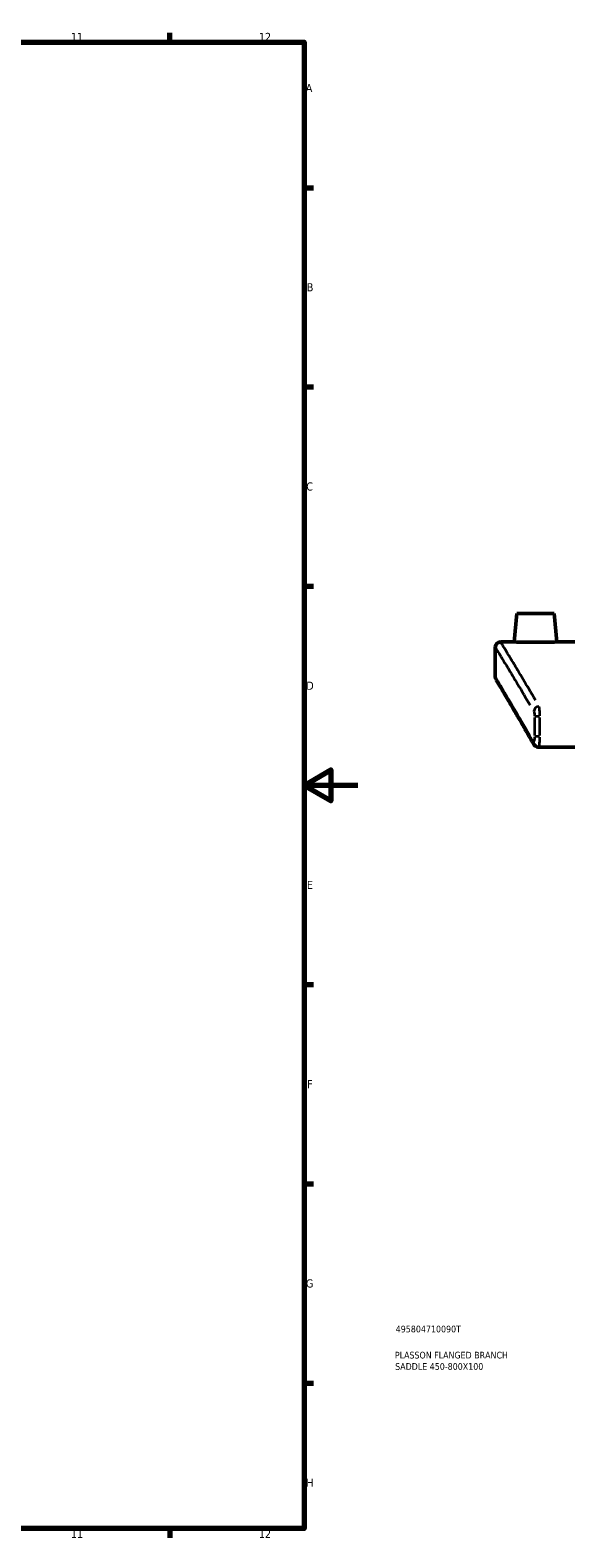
# Model space of a CAD drawing. Header units: millimetres. Extents: x -203 to 1362, y -458 to 1162.
# Tile 5 of 8: x 719 to 919, y 17 to 578. Entities that reach past the tile are written whole.
import ezdxf

# ---------------------------------------------------------------- set-up
doc = ezdxf.new("R2010")
doc.units = ezdxf.units.MM
for name, color, linetype, lineweight in [('Border (ANSI)', 7, 'Continuous', 70), ('Title (ISO)', 7, 'Continuous', 50), ('Visible (ANSI)', 7, 'Continuous', 50), ('Visible Narrow (ANSI)', 7, 'Continuous', 35)]:
    doc.layers.add(name, color=color, linetype=linetype, lineweight=lineweight)
doc.styles.add('Note Text (ANSI)', font='tahoma.ttf')
doc.styles.add('Note Text (ISO)', font='tahoma.ttf')

# ---------------------------------------------------------------- blocks, each defined once
blk = doc.blocks.new('Borders Default Border')
at = {"layer": 'Border (ANSI)'}
for p, q in [((770.92, 574), (770.92, 577.45)), ((821, 519.75), (824.45, 519.75)), ((821, 445.5), (824.45, 445.5)), ((821, 371.25), (824.45, 371.25)), ((821, 222.75), (824.45, 222.75)), ((821, 148.5), (824.45, 148.5)), ((821, 74.25), (824.45, 74.25)), ((770.92, 20), (770.92, 16.55))]:
    blk.add_line(p, q, dxfattribs=at)
at = {"layer": 'Border (ANSI)', "flags": 128}
for points in [[(20, 20), (20, 574), (821, 574), (821, 20), (20, 20)], [(841, 297), (821, 297), (831, 302.77), (831, 291.23), (821, 297)]]:
    blk.add_lwpolyline(points, dxfattribs=at)
at = {"layer": 'Border (ANSI)', "attachment_point": 7, "style": 'Note Text (ANSI)'}
for s, insert, char_height in [('11', (734.04, 574.4), 3.048), ('12', (804.13, 574.4), 3.048), ('A', (821.63, 555.35), 3.05), ('B', (821.99, 481.1), 3.05), ('C', (821.8, 406.8), 3.05), ('D', (821.81, 332.6), 3.05), ('E', (822.05, 258.35), 3.05), ('F', (822.14, 184.1), 3.05), ('G', (821.66, 109.79), 3.05), ('H', (821.81, 35.6), 3.05), ('11', (734.04, 16.55), 3.048), ('12', (804.13, 16.55), 3.048)]:
    blk.add_mtext(s, dxfattribs=dict(at, insert=insert, char_height=char_height))
blk = doc.blocks.new('Title Blocks ISO')
at = {"layer": 'Title (ISO)', "color": 232, "true_color": 0xca0064, "style": 'Note Text (ISO)'}
for tag, p in [('PART_NUMBER_001', (34.16, 73.13)), ('DESCRIPTION_001', (33.84, 63.4)), ('DESCRIPTION_002', (33.96, 59.17))]:
    blk.add_attdef(tag, p, '', height=2.5, dxfattribs=at)

msp = doc.modelspace()

# ---------------------------------------------------------------- linework, layer by layer
at = {"layer": 'Visible (ANSI)'}
for p, q in [((900.264, 361.042), (899.337, 350.442)), ((914.264, 361.042), (900.264, 361.042)), ((914.264, 361.042), (915.192, 350.442)), ((892.264, 337.442), (892.264, 348.442)), ((894.264, 350.442), (899.337, 350.442)), ((915.192, 350.442), (979.064, 350.442)), ((908.464, 311.232), (1176.065, 311.232))]:
    msp.add_line(p, q, dxfattribs=at)
for centre, start, end in [((894.264, 348.442), 90, 180), ((894.264, 337.442), 180, 210.76612)]:
    msp.add_arc(centre, 2, start, end, dxfattribs=at)
for points, knots in [([(915.192, 350.442), (915.192, 350.442), (914.993, 350.438), (914.185, 350.424), (913.575, 350.413), (912.168, 350.394), (911.276, 350.384), (909.323, 350.37), (908.26, 350.366), (907.264, 350.366), (906.269, 350.366), (905.206, 350.37), (903.253, 350.384), (902.361, 350.394), (900.954, 350.413), (900.344, 350.424), (899.536, 350.438), (899.337, 350.442), (899.337, 350.442)], [3.5849598, 3.5849598, 3.5849598, 3.5849598, 3.883678, 3.883678, 4.1823962, 4.1823962, 4.4811713, 4.4811713, 4.7799464, 4.7799464, 4.7799464, 5.0787215, 5.0787215, 5.3774967, 5.3774967, 5.6762148, 5.6762148, 5.974933, 5.974933, 5.974933, 5.974933]), ([(906.586, 312.36), (905.689, 313.928), (904.83, 315.425), (903.19, 318.272), (902.41, 319.621), (900.931, 322.17), (900.232, 323.37), (898.921, 325.615), (898.309, 326.662), (897.173, 328.598), (896.649, 329.488), (895.693, 331.11), (895.261, 331.842), (894.49, 333.145), (894.151, 333.717), (893.569, 334.698), (893.326, 335.107), (892.937, 335.762), (892.79, 336.008), (892.595, 336.337), (892.546, 336.419), (892.546, 336.419)], [0, 0, 0, 0, 1.4079818, 1.4079818, 2.8159635, 2.8159635, 4.2239453, 4.2239453, 5.631927, 5.631927, 7.0399088, 7.0399088, 8.4478905, 8.4478905, 9.8558723, 9.8558723, 11.263854, 11.263854, 12.6718358, 12.6718358, 14.0798175, 14.0798175, 14.0798175, 14.0798175]), ([(908.464, 311.232), (908.237, 311.232), (908.011, 311.272), (907.612, 311.402), (907.439, 311.493), (907.158, 311.68), (907.047, 311.777), (906.865, 311.961), (906.794, 312.048), (906.676, 312.21), (906.629, 312.285), (906.587, 312.357), (906.587, 312.358), (906.586, 312.36)], [0.317571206, 0.317571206, 0.317571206, 0.317571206, 0.33146257, 0.33146257, 0.345665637, 0.345665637, 0.359868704, 0.359868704, 0.374071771, 0.374071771, 0.388274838, 0.388274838, 0.388586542, 0.388586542, 0.388586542, 0.388586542])]:
    msp.add_open_spline(points, degree=3, knots=knots, dxfattribs=at)
at = {"layer": 'Visible Narrow (ANSI)'}
for p, q in [((906.927, 322.298), (906.927, 315.604)), ((908.748, 322.67), (906.96, 322.67)), ((908.884, 315.604), (908.884, 322.298)), ((908.748, 315.232), (906.96, 315.232))]:
    msp.add_line(p, q, dxfattribs=at)
for centre, major_axis, ratio, start_param, end_param in [((908.604, 324.555), (1.723, 1.015), 0.9243391, 1.1475255, 2.4993611), ((908.322, 313.352), (-1.736, -0.992), 0.9227182, 5.7563429, 6.2554568)]:
    msp.add_ellipse(centre, major_axis=major_axis, ratio=ratio, start_param=start_param, end_param=end_param, dxfattribs=at)
for points, knots in [([(907.257, 328.733), (903.893, 334.453), (901.109, 339.107), (897.388, 345.295), (896.17, 347.304), (894.773, 349.607), (894.415, 350.196), (894.304, 350.379)], [-27.7107712, -27.7107712, -27.7107712, -27.7107712, -22.2653606, -22.2653606, -18.0912552, -18.0912552, -14.9211698, -14.9211698, -14.9211698, -14.9211698]), ([(892.304, 348.379), (892.415, 348.197), (892.774, 347.611), (894.176, 345.319), (895.397, 343.32), (899.13, 337.162), (901.922, 332.53), (905.296, 326.837)], [14.9211698, 14.9211698, 14.9211698, 14.9211698, 18.0912552, 18.0912552, 22.2653606, 22.2653606, 27.7107712, 27.7107712, 27.7107712, 27.7107712]), ([(905.042, 315.654), (900.844, 322.949), (897.563, 328.514), (894.215, 334.169), (893.362, 335.601), (892.557, 336.952), (892.375, 337.257), (892.301, 337.38)], [0.7039909, 0.7039909, 0.7039909, 0.7039909, 7.5599909, 7.5599909, 11.2742226, 11.2742226, 13.3758266, 13.3758266, 13.3758266, 13.3758266]), ([(908.883, 322.918), (908.881, 323.23), (908.875, 323.539), (908.848, 324.371), (908.819, 324.868), (908.751, 325.608), (908.717, 325.884), (908.662, 326.196), (908.645, 326.279), (908.628, 326.35)], [-0.23541273, -0.23541273, -0.23541273, -0.23541273, -0.18854747, -0.18854747, -0.10474859, -0.10474859, -0.04028792, -0.04028792, -0.01239014, -0.01239014, -0.01239014, -0.01239014]), ([(906.67, 324.51), (906.688, 324.475), (906.705, 324.433), (906.76, 324.277), (906.794, 324.139), (906.862, 323.769), (906.891, 323.521), (906.918, 323.105), (906.924, 322.95), (906.926, 322.794)], [0.01239014, 0.01239014, 0.01239014, 0.01239014, 0.04028792, 0.04028792, 0.10474859, 0.10474859, 0.18854747, 0.18854747, 0.23541273, 0.23541273, 0.23541273, 0.23541273]), ([(906.925, 315.038), (906.924, 314.976), (906.922, 314.915), (906.911, 314.654), (906.896, 314.461), (906.85, 314.051), (906.814, 313.846), (906.715, 313.467), (906.649, 313.323), (906.52, 313.213), (906.459, 313.225), (906.402, 313.296)], [0.01942933, 0.01942933, 0.01942933, 0.01942933, 0.03812887, 0.03812887, 0.09913507, 0.09913507, 0.17844312, 0.17844312, 0.28154359, 0.28154359, 0.36915721, 0.36915721, 0.36915721, 0.36915721]), ([(908.496, 311.245), (908.51, 311.255), (908.523, 311.271), (908.606, 311.413), (908.673, 311.701), (908.771, 312.459), (908.807, 312.87), (908.853, 313.689), (908.868, 314.076), (908.879, 314.62), (908.881, 314.767), (908.882, 314.915)], [-0.30169265, -0.30169265, -0.30169265, -0.30169265, -0.28154359, -0.28154359, -0.17844312, -0.17844312, -0.09913507, -0.09913507, -0.03812887, -0.03812887, -0.01587856, -0.01587856, -0.01587856, -0.01587856])]:
    msp.add_open_spline(points, degree=3, knots=knots, dxfattribs=at)

# ---------------------------------------------------------------- block references
msp.add_blockref('Borders Default Border', (0, 0))
msp.add_blockref('Title Blocks ISO', (821, 20)).add_auto_attribs({'PART_NUMBER_001': '495804710090T', 'DESCRIPTION_001': 'PLASSON FLANGED BRANCH', 'DESCRIPTION_002': 'SADDLE 450-800X100'})

doc.saveas('drawing.dxf')
